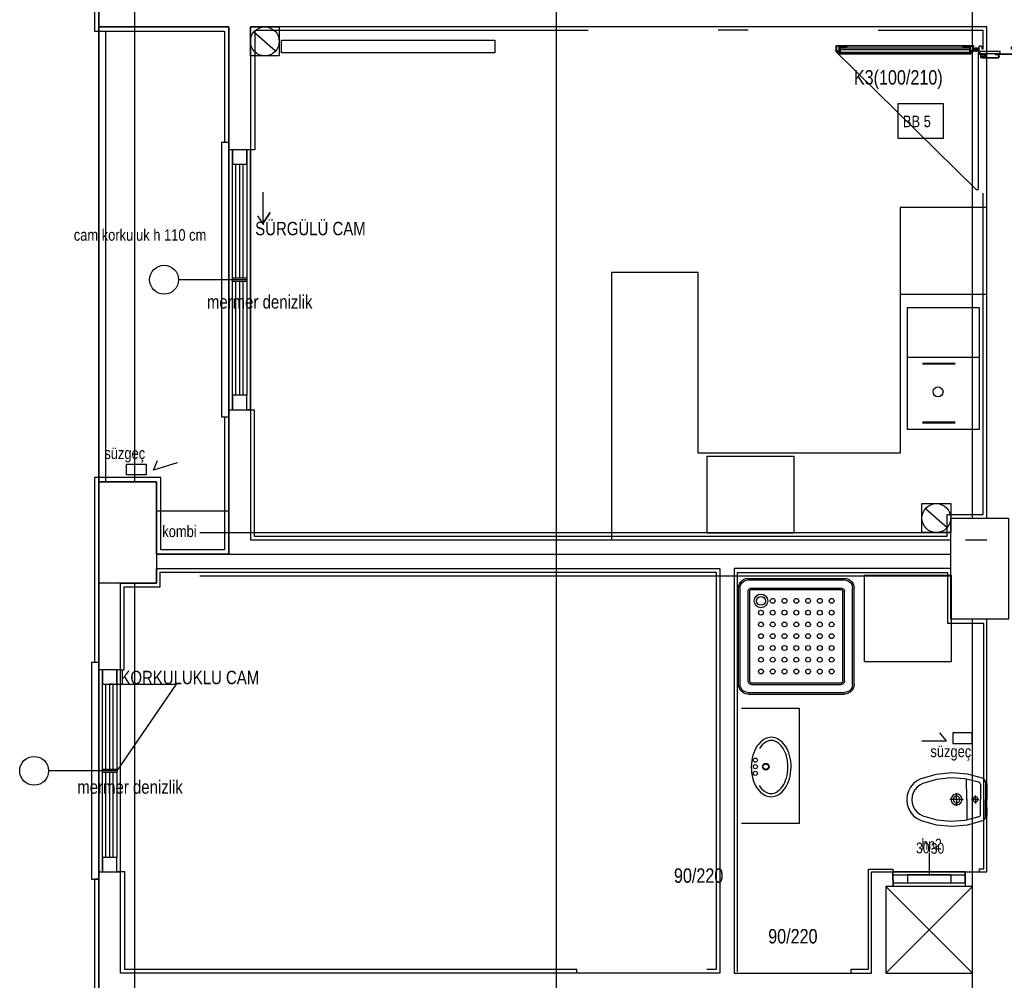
# Model space of a CAD drawing. Header units: centimetres. Extents: x 0 to 14545, y -30 to 2970.
# Tile 6 of 33: x 1314 to 1655, y 1201 to 1534. Entities that reach past the tile are written whole.
import ezdxf

# ---------------------------------------------------------------- set-up
doc = ezdxf.new("R2010")
doc.units = ezdxf.units.CM
doc.layers.add('ASN-MIMARI', color=8, linetype='CONTINUOUS')
doc.styles.get("Standard").update_dxf_attribs({"font": 'arial.ttf', "width": 0.8})

msp = doc.modelspace()

# ---------------------------------------------------------------- linework, layer by layer
at = {"layer": 'ASN-MIMARI'}
for p, q in [((1644.85, 1522.65), (1644.85, 1524.25)), ((1597.37, 1522.7), (1597.42, 1522.7)), ((1642.65, 1523.35), (1597.77, 1523.35)), ((1643.05, 1522.7), (1643, 1522.7)), ((1644.3, 1523.69), (1644, 1523.69)), ((1644.33, 1523.14), (1644, 1523.14)), ((1645.65, 1523.45), (1644.05, 1523.45)), ((1645.38, 1523.73), (1645.65, 1523.73)), ((1645.38, 1523.17), (1645.65, 1523.17)), ((1645.65, 1475.32), (1645.65, 1522.3)), ((1621.04, 1417.05), (1646.04, 1417.05)), ((1637.64, 1414.83), (1626.26, 1414.83)), ((1637.64, 1414.53), (1626.26, 1414.53)), ((1626.26, 1394.58), (1637.64, 1394.58)), ((1626.26, 1394.28), (1637.64, 1394.28)), ((1565.92, 1340.43), (1599.28, 1340.43)), ((1565.92, 1339.87), (1599.28, 1339.87)), ((1562.58, 1303.73), (1562.58, 1337.09)), ((1563.14, 1303.73), (1563.14, 1337.09)), ((1567.03, 1337.09), (1598.17, 1337.09)), ((1567.03, 1336.54), (1598.17, 1336.54)), ((1602.06, 1303.73), (1602.06, 1337.09)), ((1602.61, 1303.73), (1602.61, 1337.09)), ((1565.92, 1304.84), (1565.92, 1335.98)), ((1566.47, 1304.84), (1566.47, 1335.98)), ((1598.72, 1304.84), (1598.72, 1335.98)), ((1599.28, 1304.84), (1599.28, 1335.98)), ((1567.03, 1304.29), (1598.17, 1304.29)), ((1567.03, 1303.73), (1598.17, 1303.73)), ((1565.92, 1300.95), (1599.28, 1300.95)), ((1565.92, 1300.4), (1599.28, 1300.4)), ((1641.6, 1263.91), (1641.56, 1270.97)), ((1646.32, 1269.18), (1646.35, 1263.93)), ((1648.07, 1269.89), (1648.1, 1263.94)), ((1648.07, 1269.69), (1648.22, 1269.69)), ((1648.57, 1269.34), (1648.6, 1263.94)), ((1638.1, 1263.89), (1638.09, 1266.11)), ((1644.6, 1263.92), (1644.59, 1265.32)), ((1640.36, 1263.9), (1635.79, 1263.88)), ((1638.1, 1263.89), (1638.11, 1261.67)), ((1641.6, 1263.91), (1641.64, 1256.85)), ((1645.82, 1263.93), (1643.27, 1263.92)), ((1644.6, 1263.92), (1644.61, 1262.52)), ((1646.38, 1258.69), (1646.35, 1263.93)), ((1648.13, 1257.99), (1648.1, 1263.94)), ((1648.63, 1258.54), (1648.6, 1263.94)), ((1648.13, 1258.19), (1648.28, 1258.19)), ((1628.57, 1245.27), (1628.58, 1237.76))]:
    msp.add_line(p, q, dxfattribs=at)
for points in [[(1499.42, 2464.04), (1499.42, 612.01)], [(2046.09, 2034.06), (2046.09, 2348.81), (1341.09, 2348.81), (1341.09, 1531.31)], [(1341.09, 1373.81), (1341.09, 1658.81)], [(1353.59, 1373.81), (1353.59, 1658.81)], [(1643.59, 1361.31), (1643.59, 1656.31)], [(1339.59, 1568.81), (1339.59, 1531.31), (1339.59, 1529.81), (1384.59, 1529.81), (1384.59, 1491.31)], [(1341.09, 1531.31), (1386.09, 1531.31), (1386.09, 1373.81), (1386.09, 1348.81), (1361.09, 1348.81), (1361.09, 1373.81), (1341.09, 1373.81)], [(1341.09, 1531.31), (1341.09, 1373.81), (1361.09, 1373.81), (1361.09, 1348.81), (1386.09, 1348.81), (1386.09, 1531.31), (1341.09, 1531.31)], [(1393.59, 1353.81), (1636.09, 1353.81), (1636.09, 1361.31), (1648.59, 1361.31), (1648.59, 1531.31), (1393.59, 1531.31), (1393.59, 1353.81)], [(1403.59, 1531.31), (1403.59, 1521.31), (1393.59, 1521.31), (1393.59, 1531.31), (1403.59, 1531.31)], [(1341.09, 1529.81), (1341.09, 1382.81)], [(1341.09, 1382.81), (1341.09, 1529.81)], [(1343.59, 1373.81), (1343.59, 1529.81)], [(1510.58, 1530.04), (1395.08, 1530.04), (1395.08, 1488.81), (1393.59, 1488.81)], [(1394.83, 1529.61), (1402.34, 1523.01)], [(1565.94, 1530.17), (1555.58, 1530.14)], [(1647.34, 1523.81), (1647.34, 1530.06), (1610.94, 1530.07)], [(1478.25, 1526.77), (1478.25, 1522.39), (1404.35, 1522.39), (1404.35, 1526.77), (1478.25, 1526.77)], [(1596.52, 1524.75), (1596.52, 1522.8), (1597.37, 1522.8), (1597.37, 1522.7), (1596.42, 1522.7), (1596.42, 1524.85), (1644, 1524.85), (1644, 1522.7), (1643.05, 1522.7), (1643.05, 1522.8), (1643.9, 1522.8), (1643.9, 1524.75), (1596.52, 1524.75)], [(1596.52, 1523.05), (1597.47, 1523.05), (1597.47, 1524.65), (1596.52, 1524.65)], [(1597.57, 1524.7), (1600.07, 1524.7), (1600.07, 1524.5), (1597.77, 1524.5), (1597.77, 1522.2), (1600.07, 1522.2), (1600.07, 1522), (1597.57, 1522), (1597.57, 1524.7)], [(1600.12, 1524.7), (1600.12, 1524.45), (1597.82, 1524.45), (1597.82, 1524.1), (1642.6, 1524.1), (1642.6, 1524.45), (1640.3, 1524.45), (1640.3, 1524.7), (1600.12, 1524.7)], [(1642.65, 1524.5), (1640.35, 1524.5), (1640.35, 1524.7), (1642.85, 1524.7), (1642.85, 1522), (1640.35, 1522), (1640.35, 1522.2), (1642.65, 1522.2), (1642.65, 1524.5)], [(1643.9, 1523.05), (1642.95, 1523.05), (1642.95, 1524.65), (1643.9, 1524.65)], [(1647.8, 1521.8), (1646.15, 1521.8), (1645.65, 1522.3), (1645.65, 1524.3), (1646.15, 1524.8), (1646.65, 1524.8), (1647.15, 1524.3), (1647.15, 1523.61), (1646.95, 1523.61), (1646.95, 1524.3), (1646.65, 1524.6), (1646.15, 1524.6), (1645.85, 1524.3), (1645.85, 1522.3), (1646.15, 1522), (1648, 1522), (1648, 1520.8), (1646.86, 1520.8), (1646.86, 1520.75), (1652.39, 1520.75), (1652.69, 1521.05), (1652.69, 1521.3), (1652.39, 1521.6), (1651.55, 1521.6), (1651.55, 1521.8), (1652.39, 1521.8), (1652.89, 1521.3), (1652.89, 1521.05), (1652.39, 1520.55), (1646.86, 1520.55), (1646.86, 1521), (1647.8, 1521), (1647.8, 1521.8)], [(1657.65, 1524.6), (1658.15, 1524.6), (1657.65, 1524.6), (1657.35, 1524.3), (1657.35, 1523.61), (1657.15, 1523.61), (1657.15, 1524.3), (1657.65, 1524.8), (1658.15, 1524.8), (1658.65, 1524.3), (1658.65, 1522.3), (1658.15, 1521.8), (1652.62, 1521.8), (1652.62, 1522), (1658.15, 1522), (1658.45, 1522.3), (1658.45, 1524.3), (1658.15, 1524.6)], [(1596.42, 1522.7), (1644.85, 1475.01), (1645.65, 1475.01)], [(1596.67, 1522.95), (1597.52, 1522.95), (1597.52, 1521.95), (1642.9, 1521.95), (1642.9, 1522.95), (1643.75, 1522.95), (1643.75, 1522.85), (1643, 1522.85), (1643, 1521.85), (1597.42, 1521.85), (1597.42, 1522.85), (1596.67, 1522.85), (1596.67, 1522.95)], [(1600.12, 1522.25), (1597.82, 1522.25), (1597.82, 1522.6), (1642.6, 1522.6), (1642.6, 1522.25), (1640.3, 1522.25), (1640.3, 1522), (1600.12, 1522), (1600.12, 1522.25)], [(1646.18, 1522.81), (1646.18, 1522.06), (1653.15, 1522.06), (1653.15, 1522.81), (1646.18, 1522.81)], [(1646.8, 1521.05), (1646.59, 1520.78), (1646.55, 1520.58), (1646.55, 1521.05), (1646.55, 1521.75), (1647.74, 1521.75), (1647.74, 1521.05), (1646.8, 1521.05)], [(1646.85, 1521.15), (1646.91, 1521.65), (1646.65, 1521.65), (1646.65, 1521.09), (1646.78, 1521.15), (1646.8, 1521.15), (1646.85, 1521.15)], [(1617.9, 1504.78), (1633.48, 1504.78), (1633.48, 1492.64), (1617.9, 1492.64), (1617.9, 1504.78)], [(1386.09, 1488.81), (1386.09, 1491.31), (1383.59, 1491.31), (1383.59, 1418.81), (1383.59, 1396.31), (1386.09, 1396.31)], [(1393.59, 1398.81), (1393.59, 1488.81), (1386.09, 1488.81), (1386.09, 1398.81), (1393.59, 1398.81), (1392.34, 1398.81), (1392.34, 1403.81), (1387.34, 1403.81), (1387.34, 1398.81), (1387.34, 1488.81), (1387.34, 1483.81), (1392.34, 1483.81), (1392.34, 1488.81), (1392.34, 1403.81), (1391.09, 1403.81), (1391.09, 1443.18)], [(1388.59, 1444.43), (1388.59, 1483.81)], [(1389.84, 1483.81), (1389.84, 1444.43)], [(1391.09, 1444.43), (1391.09, 1483.81)], [(1393.59, 1398.81), (1394.84, 1398.81), (1394.84, 1355.06), (1634.84, 1355.06), (1634.84, 1362.56), (1647.34, 1362.56), (1647.34, 1473.81)], [(1397.87, 1474.11), (1397.87, 1463.22), (1400.42, 1467.05), (1397.87, 1463.22), (1396.13, 1465.89)], [(1648.59, 1468.81), (1618.59, 1468.81), (1618.59, 1383.81), (1548.59, 1383.81), (1548.59, 1446.31), (1518.59, 1446.31), (1518.59, 1353.81), (1636.09, 1353.81)], [(1648.59, 1468.81), (1618.59, 1468.81), (1618.59, 1438.81), (1648.59, 1438.81)], [(1392.34, 1443.81), (1368.71, 1443.81)], [(1392.34, 1443.18), (1387.34, 1443.18), (1387.34, 1444.43), (1392.34, 1444.43), (1392.34, 1443.18)], [(1389.84, 1443.18), (1389.84, 1403.81), (1388.59, 1403.81), (1388.59, 1443.18)], [(1648.59, 1381.31), (1648.59, 1443.81)], [(1646.04, 1392.05), (1646.04, 1434.05), (1621.04, 1434.05), (1621.04, 1392.05), (1646.04, 1392.05)], [(1384.59, 1396.31), (1384.59, 1350.31), (1362.59, 1350.31), (1362.59, 1375.31), (1362.59, 1375.31), (1341.09, 1375.31), (1339.59, 1375.31), (1339.59, 1311.31)], [(1341.09, 1381.31), (1341.09, 1198.81)], [(1368.22, 1380.41), (1360.07, 1377.87), (1361.41, 1381.2)], [(1581.77, 1356.13), (1551.77, 1356.13), (1551.77, 1382.77), (1581.77, 1382.77), (1581.77, 1356.13)], [(1350.75, 1379.91), (1357.45, 1379.91), (1357.45, 1376.22), (1350.75, 1376.22), (1350.75, 1379.91)], [(1361.09, 1373.81), (1361.09, 1338.81), (1341.09, 1338.81), (1341.09, 1373.81), (1361.09, 1373.81)], [(1361.09, 1363.81), (1386.09, 1363.81), (1386.09, 1348.81), (1361.09, 1348.81), (1361.09, 1363.81)], [(1636.09, 1366.31), (1636.09, 1356.31), (1626.09, 1356.31), (1626.09, 1366.31), (1636.09, 1366.31)], [(1627.33, 1364.61), (1634.84, 1358.01)], [(1636.09, 1326.31), (1636.09, 1361.31), (1656.09, 1361.31), (1656.09, 1326.31), (1636.09, 1326.31)], [(1376.09, 1356.31), (1636.09, 1356.31)], [(1641.17, 1353.81), (1648.59, 1353.81)], [(1376.09, 1348.81), (1636.09, 1348.81)], [(1556.09, 1203.81), (1348.59, 1203.81), (1348.59, 1338.81), (1361.09, 1338.81), (1361.09, 1343.81), (1556.09, 1343.81), (1556.09, 1203.81)], [(1648.59, 1326.31), (1636.09, 1326.31), (1636.09, 1343.81), (1561.09, 1343.81), (1561.09, 1203.81), (1608.59, 1203.81), (1608.59, 1203.81), (1608.59, 1203.81), (1608.59, 1238.81), (1648.59, 1238.81), (1648.59, 1326.31)], [(1348.59, 1308.81), (1349.84, 1308.81), (1349.84, 1337.56), (1362.34, 1337.56), (1362.34, 1342.56), (1554.84, 1342.56), (1554.84, 1205.06), (1551.58, 1205.05)], [(1376.09, 1341.31), (1636.09, 1341.31)], [(1646.08, 1238.86), (1646.08, 1239.86), (1647.58, 1239.86), (1647.58, 1324.86), (1635.08, 1324.86), (1635.08, 1334.86), (1635.08, 1342.36), (1562.58, 1342.36), (1562.08, 1342.36), (1562.08, 1204.23)], [(1562.58, 1337.09), (1562.67, 1337.83), (1562.91, 1338.54), (1563.31, 1339.17), (1563.84, 1339.7), (1564.47, 1340.1), (1565.18, 1340.34), (1565.92, 1340.43)], [(1563.14, 1337.09), (1563.21, 1337.71), (1563.41, 1338.3), (1563.74, 1338.83), (1564.18, 1339.27), (1564.71, 1339.6), (1565.3, 1339.8), (1565.92, 1339.87)], [(1599.28, 1340.43), (1600.02, 1340.34), (1600.73, 1340.1), (1601.36, 1339.7), (1601.89, 1339.17), (1602.28, 1338.54), (1602.53, 1337.83), (1602.61, 1337.09)], [(1599.28, 1339.87), (1599.9, 1339.8), (1600.48, 1339.6), (1601.01, 1339.27), (1601.45, 1338.83), (1601.78, 1338.3), (1601.99, 1337.71), (1602.06, 1337.09)], [(1636.27, 1311.52), (1606.27, 1311.52), (1606.27, 1341.52), (1636.27, 1341.52), (1636.27, 1311.52)], [(1341.09, 1032.56), (1341.09, 1338.81)], [(1353.59, 1060.06), (1353.59, 1338.81)], [(1565.92, 1335.98), (1565.95, 1336.23), (1566.03, 1336.46), (1566.16, 1336.67), (1566.34, 1336.85), (1566.55, 1336.98), (1566.78, 1337.06), (1567.03, 1337.09)], [(1566.47, 1335.98), (1566.49, 1336.1), (1566.53, 1336.22), (1566.6, 1336.33), (1566.68, 1336.41), (1566.79, 1336.48), (1566.91, 1336.52), (1567.03, 1336.54)], [(1598.17, 1337.09), (1598.41, 1337.06), (1598.65, 1336.98), (1598.86, 1336.85), (1599.04, 1336.67), (1599.17, 1336.46), (1599.25, 1336.23), (1599.28, 1335.98)], [(1598.17, 1336.54), (1598.29, 1336.52), (1598.41, 1336.48), (1598.51, 1336.41), (1598.6, 1336.33), (1598.67, 1336.22), (1598.71, 1336.1), (1598.72, 1335.98)], [(1643.59, 1022.56), (1643.59, 1326.31)], [(1341.09, 1308.81), (1341.09, 1311.31), (1338.59, 1311.31), (1338.59, 1238.81), (1338.59, 1236.31), (1341.09, 1236.31)], [(1348.59, 1238.81), (1348.59, 1308.81), (1341.09, 1308.81), (1341.09, 1238.81), (1348.59, 1238.81), (1347.34, 1238.81), (1347.34, 1243.81), (1342.34, 1243.81), (1342.34, 1238.81), (1342.34, 1308.81), (1342.34, 1303.81), (1347.34, 1303.81), (1347.34, 1308.81), (1347.34, 1243.81), (1346.09, 1243.81), (1346.09, 1273.18)], [(1343.59, 1274.43), (1343.59, 1303.81)], [(1346.09, 1274.43), (1346.09, 1303.81), (1344.84, 1303.81), (1344.84, 1274.43)], [(1347.34, 1303.81), (1367.92, 1303.81), (1347.34, 1273.81)], [(1565.92, 1300.4), (1565.18, 1300.48), (1564.47, 1300.73), (1563.84, 1301.12), (1563.31, 1301.65), (1562.91, 1302.29), (1562.67, 1302.99), (1562.58, 1303.73)], [(1565.92, 1300.95), (1565.3, 1301.02), (1564.71, 1301.23), (1564.18, 1301.56), (1563.74, 1302), (1563.41, 1302.53), (1563.21, 1303.11), (1563.14, 1303.73)], [(1567.03, 1303.73), (1566.78, 1303.76), (1566.55, 1303.84), (1566.34, 1303.98), (1566.16, 1304.15), (1566.03, 1304.36), (1565.95, 1304.6), (1565.92, 1304.84)], [(1567.03, 1304.29), (1566.91, 1304.3), (1566.79, 1304.34), (1566.68, 1304.41), (1566.6, 1304.5), (1566.53, 1304.6), (1566.49, 1304.72), (1566.47, 1304.84)], [(1598.72, 1304.84), (1598.71, 1304.72), (1598.67, 1304.6), (1598.6, 1304.5), (1598.51, 1304.41), (1598.41, 1304.34), (1598.29, 1304.3), (1598.17, 1304.29)], [(1599.28, 1304.84), (1599.25, 1304.6), (1599.17, 1304.36), (1599.04, 1304.15), (1598.86, 1303.98), (1598.65, 1303.84), (1598.41, 1303.76), (1598.17, 1303.73)], [(1602.61, 1303.73), (1602.53, 1302.99), (1602.28, 1302.29), (1601.89, 1301.65), (1601.36, 1301.12), (1600.73, 1300.73), (1600.02, 1300.48), (1599.28, 1300.4)], [(1602.06, 1303.73), (1601.99, 1303.11), (1601.78, 1302.53), (1601.45, 1302), (1601.01, 1301.56), (1600.48, 1301.23), (1599.9, 1301.02), (1599.28, 1300.95)], [(1563.59, 1295.54), (1583.59, 1295.54), (1583.59, 1255.54), (1563.59, 1255.54)], [(1573.98, 1285.41), (1573.33, 1285.37), (1572.69, 1285.24), (1572.08, 1285.02), (1571.5, 1284.72)], [(1576.45, 1284.69), (1575.88, 1284.99), (1575.27, 1285.22), (1574.63, 1285.36), (1573.98, 1285.41)], [(1626.06, 1284.22), (1634.59, 1284.22), (1632.33, 1287)], [(1636.77, 1283.23), (1643.47, 1283.23), (1643.47, 1286.93), (1636.77, 1286.93), (1636.77, 1283.23)], [(1569.09, 1282.43), (1568.62, 1281.68), (1568.22, 1280.9), (1567.88, 1280.09), (1567.6, 1279.26)], [(1571.5, 1284.72), (1570.81, 1284.25), (1570.17, 1283.7), (1569.59, 1283.1), (1569.09, 1282.43)], [(1572.06, 1283.79), (1571.41, 1283.33), (1570.82, 1282.81), (1570.29, 1282.22), (1569.83, 1281.57)], [(1573.97, 1284.31), (1573.47, 1284.28), (1572.98, 1284.18), (1572.51, 1284.02), (1572.06, 1283.79)], [(1575.87, 1283.76), (1575.43, 1284), (1574.96, 1284.17), (1574.47, 1284.28), (1573.97, 1284.31)], [(1577.92, 1281.76), (1577.49, 1282.34), (1577, 1282.87), (1576.46, 1283.34), (1575.87, 1283.76)], [(1578.83, 1282.36), (1578.33, 1283.04), (1577.77, 1283.65), (1577.14, 1284.2), (1576.45, 1284.69)], [(1580.27, 1279.17), (1580.01, 1280.01), (1579.68, 1280.82), (1579.28, 1281.61), (1578.83, 1282.36)], [(1567.6, 1279.26), (1567.35, 1278.26), (1567.17, 1277.24), (1567.06, 1276.21), (1567.02, 1275.18)], [(1579.21, 1278.89), (1578.98, 1279.64), (1578.68, 1280.38), (1578.33, 1281.08), (1577.92, 1281.76)], [(1579.7, 1275.09), (1579.68, 1276.05), (1579.59, 1277), (1579.43, 1277.95), (1579.21, 1278.89)], [(1580.8, 1275.08), (1580.77, 1276.11), (1580.67, 1277.14), (1580.51, 1278.17), (1580.27, 1279.17)], [(1567.02, 1275.18), (1567.05, 1274.14), (1567.14, 1273.11), (1567.31, 1272.09), (1567.55, 1271.08)], [(1579.16, 1271.3), (1579.39, 1272.23), (1579.56, 1273.17), (1579.67, 1274.13), (1579.7, 1275.09)], [(1580.21, 1271), (1580.46, 1272), (1580.64, 1273.02), (1580.76, 1274.05), (1580.8, 1275.08)], [(1347.34, 1273.81), (1323.71, 1273.81)], [(1347.34, 1273.18), (1342.34, 1273.18), (1342.34, 1274.43), (1347.34, 1274.43), (1347.34, 1273.18)], [(1344.84, 1273.18), (1344.84, 1243.81), (1343.59, 1243.81), (1343.59, 1273.18)], [(1647.09, 1271.29), (1641.83, 1272.7), (1636.41, 1273.13), (1630.99, 1272.58), (1625.77, 1271.05)], [(1567.55, 1271.08), (1567.81, 1270.25), (1568.14, 1269.43), (1568.53, 1268.65), (1568.99, 1267.89)], [(1569.74, 1268.74), (1570.19, 1268.09), (1570.71, 1267.49), (1571.3, 1266.96), (1571.94, 1266.5)], [(1575.75, 1266.47), (1576.35, 1266.88), (1576.89, 1267.34), (1577.39, 1267.87), (1577.83, 1268.44)], [(1577.83, 1268.44), (1578.24, 1269.11), (1578.61, 1269.81), (1578.91, 1270.54), (1579.16, 1271.3)], [(1578.73, 1267.83), (1579.19, 1268.57), (1579.6, 1269.35), (1579.94, 1270.16), (1580.21, 1271)], [(1625.77, 1271.05), (1624.39, 1270.35), (1623.18, 1269.38), (1622.19, 1268.19), (1621.45, 1266.83), (1621, 1265.34), (1620.85, 1263.8)], [(1626.41, 1269.43), (1625.34, 1268.88), (1624.4, 1268.13), (1623.63, 1267.21), (1623.06, 1266.15), (1622.71, 1265), (1622.6, 1263.81)], [(1645.81, 1269.88), (1641.01, 1271.06), (1636.07, 1271.37), (1631.15, 1270.82), (1626.41, 1269.43)], [(1646.32, 1269.18), (1646.31, 1269.33), (1646.26, 1269.48), (1646.18, 1269.61), (1646.08, 1269.73), (1645.96, 1269.82), (1645.81, 1269.88)], [(1648.07, 1269.89), (1648.04, 1270.19), (1647.95, 1270.48), (1647.8, 1270.74), (1647.6, 1270.97), (1647.36, 1271.16), (1647.09, 1271.29)], [(1648.57, 1269.34), (1648.56, 1269.42), (1648.54, 1269.49), (1648.5, 1269.56), (1648.44, 1269.62), (1648.37, 1269.66), (1648.3, 1269.68), (1648.22, 1269.69)], [(1568.99, 1267.89), (1569.48, 1267.22), (1570.05, 1266.6), (1570.68, 1266.05), (1571.36, 1265.57)], [(1571.36, 1265.57), (1571.94, 1265.26), (1572.55, 1265.04), (1573.19, 1264.9), (1573.84, 1264.85)], [(1571.94, 1266.5), (1572.39, 1266.26), (1572.86, 1266.09), (1573.35, 1265.98), (1573.84, 1265.94)], [(1573.84, 1265.94), (1574.34, 1265.97), (1574.83, 1266.07), (1575.31, 1266.24), (1575.75, 1266.47)], [(1573.84, 1264.85), (1574.49, 1264.89), (1575.13, 1265.02), (1575.74, 1265.24), (1576.32, 1265.54)], [(1576.32, 1265.54), (1577.01, 1266.01), (1577.65, 1266.55), (1578.22, 1267.16), (1578.73, 1267.83)], [(1639.98, 1263.9), (1639.93, 1264.29), (1639.81, 1264.66), (1639.61, 1265), (1639.35, 1265.29), (1639.03, 1265.52), (1638.67, 1265.68), (1638.29, 1265.76), (1637.89, 1265.75), (1637.51, 1265.67), (1637.15, 1265.51), (1636.84, 1265.28), (1636.58, 1264.98), (1636.38, 1264.64), (1636.26, 1264.27), (1636.23, 1263.88)], [(1639.25, 1263.9), (1639.22, 1264.13), (1639.15, 1264.36), (1639.03, 1264.57), (1638.87, 1264.75), (1638.67, 1264.89), (1638.45, 1264.99), (1638.21, 1265.03), (1637.97, 1265.03), (1637.74, 1264.98), (1637.52, 1264.88), (1637.33, 1264.74), (1637.17, 1264.56), (1637.05, 1264.35), (1636.97, 1264.12), (1636.95, 1263.88)], [(1645.48, 1263.93), (1645.46, 1264.11), (1645.4, 1264.28), (1645.31, 1264.44), (1645.18, 1264.58), (1645.03, 1264.68), (1644.87, 1264.76), (1644.69, 1264.79), (1644.5, 1264.79), (1644.33, 1264.75), (1644.16, 1264.68), (1644.01, 1264.57), (1643.89, 1264.43), (1643.8, 1264.27), (1643.74, 1264.1), (1643.73, 1263.92)], [(1620.85, 1263.8), (1621.01, 1262.26), (1621.48, 1260.78), (1622.23, 1259.43), (1623.23, 1258.25), (1624.45, 1257.29), (1625.84, 1256.6)], [(1622.6, 1263.81), (1622.73, 1262.62), (1623.09, 1261.47), (1623.67, 1260.42), (1624.45, 1259.51), (1625.39, 1258.77), (1626.46, 1258.23)], [(1636.23, 1263.88), (1636.27, 1263.49), (1636.39, 1263.12), (1636.59, 1262.78), (1636.85, 1262.49), (1637.17, 1262.26), (1637.53, 1262.1), (1637.91, 1262.02), (1638.31, 1262.03), (1638.69, 1262.11), (1639.05, 1262.27), (1639.36, 1262.5), (1639.62, 1262.8), (1639.82, 1263.14), (1639.94, 1263.51), (1639.98, 1263.9)], [(1636.95, 1263.88), (1636.98, 1263.64), (1637.05, 1263.42), (1637.17, 1263.21), (1637.34, 1263.03), (1637.53, 1262.89), (1637.75, 1262.79), (1637.99, 1262.75), (1638.23, 1262.75), (1638.46, 1262.8), (1638.68, 1262.9), (1638.87, 1263.04), (1639.03, 1263.22), (1639.15, 1263.43), (1639.23, 1263.66), (1639.25, 1263.9)], [(1643.73, 1263.92), (1643.75, 1263.74), (1643.8, 1263.56), (1643.89, 1263.4), (1644.02, 1263.27), (1644.17, 1263.16), (1644.33, 1263.09), (1644.51, 1263.05), (1644.7, 1263.05), (1644.87, 1263.09), (1645.04, 1263.17), (1645.19, 1263.28), (1645.31, 1263.41), (1645.4, 1263.57), (1645.46, 1263.74), (1645.48, 1263.93)], [(1626.46, 1258.23), (1631.22, 1256.88), (1636.15, 1256.38), (1641.08, 1256.75), (1645.88, 1257.97)], [(1645.88, 1257.97), (1646.01, 1258.04), (1646.14, 1258.13), (1646.24, 1258.25), (1646.32, 1258.38), (1646.36, 1258.53), (1646.38, 1258.69)], [(1647.16, 1256.58), (1647.43, 1256.72), (1647.67, 1256.9), (1647.87, 1257.13), (1648.01, 1257.4), (1648.1, 1257.69), (1648.13, 1257.99)], [(1648.28, 1258.19), (1648.36, 1258.2), (1648.43, 1258.23), (1648.5, 1258.27), (1648.55, 1258.32), (1648.59, 1258.39), (1648.62, 1258.46), (1648.63, 1258.54)], [(1625.84, 1256.6), (1631.08, 1255.13), (1636.5, 1254.63), (1641.92, 1255.12), (1647.16, 1256.58)], [(1506.58, 1203.81), (1506.58, 1205.06), (1350.08, 1205.06), (1350.08, 1238.81), (1348.59, 1238.81)], [(1601.57, 1203.88), (1601.58, 1205.13), (1607.58, 1205.13), (1607.58, 1238.81), (1607.56, 1239.81), (1616.08, 1239.81), (1616.08, 1238.81)], [(1616.08, 1238.8), (1616.08, 1238.8), (1616.09, 1233.8), (1616.09, 1234.99), (1641.09, 1235.01), (1641.08, 1238.82), (1616.08, 1238.8)], [(1641.09, 1233.82), (1616.09, 1233.8), (1616.08, 1238.77), (1641.08, 1238.82), (1641.09, 1233.82)], [(1616.08, 1237.77), (1621.08, 1237.77), (1621.09, 1234.99)], [(1636.08, 1237.79), (1621.08, 1237.77)], [(1621.08, 1237.77), (1641.08, 1237.74)], [(1641.08, 1237.74), (1636.08, 1237.74), (1636.09, 1235.01)], [(1641.08, 1237.8), (1641.08, 1237.8)], [(1341.09, 1236.31), (1339.59, 1236.31), (1339.59, 1198.81), (1339.59, 1197.31), (1384.59, 1197.31), (1384.59, 1158.81)], [(1613.59, 1203.81), (1643.59, 1203.81), (1643.59, 1233.81), (1613.59, 1233.81), (1613.59, 1203.81), (1643.59, 1233.81), (1613.59, 1233.81), (1643.59, 1203.81)]]:
    msp.add_lwpolyline(points, dxfattribs=at)
for centre, radius in [((1398.59, 1526.31), 5), ((1644.85, 1523.45), 0.6), ((1644.85, 1523.45), 0.4), ((1363.71, 1443.81), 5), ((1631.68, 1404.97), 1.73), ((1631.09, 1361.31), 5), ((1570.37, 1332.64), 2.36), ((1570.37, 1332.64), 1.53), ((1574.44, 1332.64), 0.834), ((1578.52, 1332.64), 0.834), ((1582.6, 1332.64), 0.834), ((1586.68, 1332.64), 0.834), ((1590.75, 1332.64), 0.834), ((1594.83, 1332.64), 0.834), ((1570.37, 1328.57), 0.834), ((1574.44, 1328.57), 0.834), ((1578.52, 1328.57), 0.834), ((1582.6, 1328.57), 0.834), ((1586.68, 1328.57), 0.834), ((1590.75, 1328.57), 0.834), ((1594.83, 1328.57), 0.834), ((1570.37, 1324.49), 0.834), ((1574.44, 1324.49), 0.834), ((1578.52, 1324.49), 0.834), ((1582.6, 1324.49), 0.834), ((1586.68, 1324.49), 0.834), ((1590.75, 1324.49), 0.834), ((1594.83, 1324.49), 0.834), ((1570.37, 1320.42), 0.834), ((1574.44, 1320.42), 0.834), ((1578.52, 1320.42), 0.834), ((1582.6, 1320.42), 0.834), ((1586.68, 1320.42), 0.834), ((1590.75, 1320.42), 0.834), ((1594.83, 1320.42), 0.834), ((1570.37, 1316.34), 0.834), ((1574.44, 1316.34), 0.834), ((1578.52, 1316.34), 0.834), ((1582.6, 1316.34), 0.834), ((1586.68, 1316.34), 0.834), ((1590.75, 1316.34), 0.834), ((1594.83, 1316.34), 0.834), ((1570.37, 1312.27), 0.834), ((1574.44, 1312.27), 0.834), ((1578.52, 1312.27), 0.834), ((1582.6, 1312.27), 0.834), ((1586.68, 1312.27), 0.834), ((1590.75, 1312.27), 0.834), ((1594.83, 1312.27), 0.834), ((1570.37, 1308.18), 0.834), ((1574.44, 1308.19), 0.834), ((1578.52, 1308.19), 0.834), ((1582.6, 1308.19), 0.834), ((1586.68, 1308.19), 0.834), ((1590.75, 1308.19), 0.834), ((1594.83, 1308.19), 0.834), ((1318.71, 1273.81), 5), ((1568.41, 1275.25), 0.713), ((1568.42, 1277.5), 0.713), ((1572.03, 1275.25), 1.15), ((1572.03, 1275.25), 0.969), ((1568.39, 1272.95), 0.713)]:
    msp.add_circle(centre, radius, dxfattribs=at)

# ---------------------------------------------------------------- texts
at = {"layer": 'ASN-MIMARI', "width": 0.8}
for s, height, p in [('K3(100/210)', 5, (1602.53, 1511.35)), ('BB 5', 3.994, (1619.51, 1496.6)), ('SÜRGÜLÜ CAM', 4.6345, (1395.25, 1459.2)), ('cam korkuluk h 110 cm', 3.9936, (1332.44, 1457.3)), ('mermer denizlik', 4.6345, (1378.53, 1433.83)), ('süzgeç', 3.994, (1343.01, 1381.75)), ('kombi', 3.994, (1363.08, 1354.71)), ('KORKULUKLU CAM', 4.6345, (1348.59, 1303.81)), ('süzgeç', 3.994, (1629.03, 1278.55)), ('mermer denizlik', 4.6345, (1333.65, 1265.9)), ('30', 3.75, (1624.07, 1245.24)), ('hp2', 3.75, (1625.96, 1246.57)), ('30', 3.75, (1629.15, 1245.11)), ('90/220', 5, (1540.24, 1235.05)), ('90/220', 5, (1572.87, 1214.05))]:
    msp.add_text(s, height=height, dxfattribs=at).set_placement(p)

doc.saveas('drawing.dxf')
